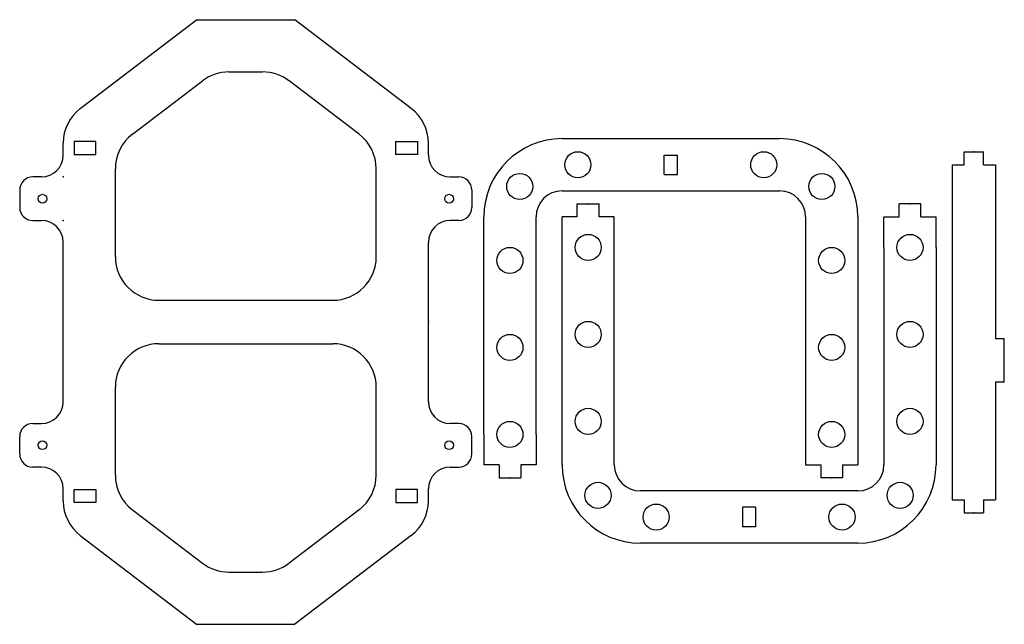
# Model space of a CAD drawing. Header units: millimetres. Extents: x -51 to 175, y -58 to 81.
import ezdxf

# ---------------------------------------------------------------- set-up
doc = ezdxf.new("R2010")
doc.units = ezdxf.units.MM
doc.header["$PDSIZE"] = -1

msp = doc.modelspace()

# ---------------------------------------------------------------- linework, layer by layer
at = {"color": 7, "linetype": 'Continuous'}
for p, q in [((-37.5, 60.36), (-10.74, 80.76)), ((-10.74, 80.76), (11.86, 80.76)), ((38.62, 60.36), (11.86, 80.76)), ((-3.31, 68.76), (4.43, 68.76)), ((-25.5, 54.42), (-9.37, 66.71)), ((26.62, 54.42), (10.5, 66.71)), ((-41.44, 49.61), (-41.44, 52.41)), ((-33.94, 52.76), (-38.94, 52.76)), ((-38.94, 52.76), (-38.94, 49.76)), ((-33.94, 49.76), (-33.94, 52.76)), ((35.06, 52.76), (40.06, 52.76)), ((35.06, 49.76), (35.06, 52.76)), ((40.06, 52.76), (40.06, 49.76)), ((42.56, 49.61), (42.56, 52.41)), ((73.31, 53.41), (123.31, 53.41)), ((165.77, 50.41), (170.24, 50.41)), ((165.77, 47.41), (165.77, 50.41)), ((170.24, 47.41), (170.24, 50.41)), ((-38.94, 49.76), (-33.94, 49.76)), ((40.06, 49.76), (35.06, 49.76)), ((96.81, 49.65), (99.81, 49.65)), ((96.81, 45.17), (96.81, 49.65)), ((99.81, 45.17), (99.81, 49.65)), ((-29.44, 26.26), (-29.44, 46.46)), ((30.56, 26.26), (30.56, 46.46)), ((163.01, 47.41), (163.01, -29.59)), ((163.01, 47.41), (165.77, 47.41)), ((170.24, 47.41), (173.01, 47.41)), ((173.01, 47.41), (173.01, 7.41)), ((-46.44, 44.61), (-48.44, 44.61)), ((47.56, 44.61), (49.56, 44.61)), ((96.81, 45.17), (99.81, 45.17)), ((-51.44, 41.61), (-51.44, 37.61)), ((52.56, 41.61), (52.56, 37.61)), ((73.31, 41.41), (123.31, 41.41)), ((76.8, 35.41), (76.8, 38.41)), ((76.8, 38.41), (81.81, 38.41)), ((81.81, 35.41), (81.81, 38.41)), ((150.8, 35.41), (150.8, 38.41)), ((155.81, 38.41), (150.8, 38.41)), ((155.81, 35.41), (155.81, 38.41)), ((-48.44, 34.61), (-46.44, 34.61)), ((49.56, 34.61), (47.56, 34.61)), ((55.31, -14.59), (55.31, 35.41)), ((67.31, -14.59), (67.31, 35.41)), ((76.8, 35.41), (73.31, 35.41)), ((73.31, 28.41), (73.31, 35.41)), ((85.31, 35.41), (81.81, 35.41)), ((85.31, 28.41), (85.31, 35.41)), ((129.31, 35.41), (129.31, -14.59)), ((141.31, 35.41), (141.31, -14.59)), ((147.31, 35.41), (150.8, 35.41)), ((147.31, 28.41), (147.31, 35.41)), ((155.81, 35.41), (159.31, 35.41)), ((159.31, 28.41), (159.31, 35.41)), ((-41.44, -7.09), (-41.44, 29.61)), ((42.56, -7.09), (42.56, 29.61)), ((73.31, -21.59), (73.31, 28.41)), ((85.31, -21.59), (85.31, 28.41)), ((147.31, 28.41), (147.31, -21.59)), ((159.31, 28.41), (159.31, -21.59)), ((-19.44, 16.26), (20.56, 16.26)), ((175.01, 7.41), (173.01, 7.41)), ((175.01, -2.59), (175.01, 7.41)), ((-19.44, 6.26), (20.56, 6.26)), ((-29.44, -23.95), (-29.44, -3.74)), ((30.56, -23.95), (30.56, -3.74)), ((175.01, -2.59), (173.01, -2.59)), ((173.01, -2.59), (173.01, -29.59)), ((-48.44, -12.09), (-46.44, -12.09)), ((49.56, -12.09), (47.56, -12.09)), ((-51.44, -19.09), (-51.44, -15.09)), ((52.56, -19.09), (52.56, -15.09)), ((55.31, -14.59), (55.31, -21.59)), ((67.31, -14.59), (67.31, -21.59)), ((129.31, -14.59), (129.31, -21.59)), ((141.31, -14.59), (141.31, -21.59)), ((-46.44, -22.09), (-48.44, -22.09)), ((47.56, -22.09), (49.56, -22.09)), ((58.8, -21.59), (55.31, -21.59)), ((58.8, -21.59), (58.8, -24.59)), ((63.81, -21.59), (63.81, -24.59)), ((67.31, -21.59), (63.81, -21.59)), ((129.31, -21.59), (132.8, -21.59)), ((132.8, -21.59), (132.8, -24.59)), ((137.81, -21.59), (137.81, -24.59)), ((137.81, -21.59), (141.31, -21.59)), ((58.8, -24.59), (63.81, -24.59)), ((137.81, -24.59), (132.8, -24.59)), ((-41.44, -29.89), (-41.44, -27.09)), ((42.56, -29.89), (42.56, -27.09)), ((-38.94, -30.24), (-38.94, -27.24)), ((-38.94, -27.24), (-33.94, -27.24)), ((-33.94, -27.24), (-33.94, -30.24)), ((40.06, -27.24), (35.06, -27.24)), ((35.06, -27.24), (35.06, -30.24)), ((40.06, -30.24), (40.06, -27.24)), ((141.31, -27.59), (91.31, -27.59)), ((-33.94, -30.24), (-38.94, -30.24)), ((35.06, -30.24), (40.06, -30.24)), ((117.81, -31.35), (114.81, -31.35)), ((114.81, -31.35), (114.81, -35.83)), ((117.81, -31.35), (117.81, -35.83)), ((163.01, -29.59), (165.77, -29.59)), ((165.77, -29.59), (165.77, -32.59)), ((170.24, -29.59), (173.01, -29.59)), ((170.24, -29.59), (170.24, -32.59)), ((-25.5, -31.9), (-9.37, -44.19)), ((26.62, -31.9), (10.5, -44.19)), ((165.77, -32.59), (170.24, -32.59)), ((117.81, -35.83), (114.81, -35.83)), ((-37.5, -37.84), (-10.74, -58.24)), ((38.62, -37.84), (11.86, -58.24)), ((141.31, -39.59), (91.31, -39.59)), ((-3.31, -46.24), (4.43, -46.24)), ((-10.74, -58.24), (11.86, -58.24))]:
    msp.add_line(p, q, dxfattribs=at)
for centre, radius in [((76.93, 47.41), 3), ((119.68, 47.41), 3), ((63.56, 42.42), 3), ((133.05, 42.42), 3), ((-46.19, 39.61), 1), ((47.31, 39.61), 1), ((79.31, 28.41), 3), ((153.31, 28.41), 3), ((61.31, 25.41), 3), ((135.31, 25.41), 3), ((79.31, 8.41), 3), ((153.31, 8.41), 3), ((61.31, 5.41), 3), ((135.31, 5.41), 3), ((79.31, -11.59), 3), ((153.31, -11.59), 3), ((61.31, -14.59), 3), ((135.31, -14.59), 3), ((-46.19, -17.09), 1), ((47.31, -17.09), 1), ((81.56, -28.6), 3), ((151.05, -28.6), 3), ((94.93, -33.59), 3), ((137.68, -33.59), 3)]:
    msp.add_circle(centre, radius, dxfattribs=at)
for centre, radius, start, end in [((-3.31, 58.76), 10, 90, 127.3179), ((4.43, 58.76), 10, 52.6821, 90), ((-31.44, 52.41), 10, 127.3179, 180), ((32.56, 52.41), 10, 0, 52.6821), ((-19.44, 46.46), 10, 127.3179, 180), ((20.56, 46.46), 10, 0, 52.6821), ((73.31, 35.41), 18, 90, 180), ((123.31, 35.41), 18, 0, 90), ((-46.44, 49.61), 5, 270, 0), ((47.56, 49.61), 5, 180, 270), ((-48.44, 41.61), 3, 90, 180), ((49.56, 41.61), 3, 0, 90), ((73.31, 35.41), 6, 90, 180), ((123.31, 35.41), 6, 0, 90), ((-48.44, 37.61), 3, 180, 270), ((49.56, 37.61), 3, 270, 0), ((-46.44, 29.61), 5, 0, 90), ((47.56, 29.61), 5, 90, 180), ((-19.44, 26.26), 10, 180, 270), ((20.56, 26.26), 10, 270, 0), ((-19.44, -3.74), 10, 90, 180), ((20.56, -3.74), 10, 0, 90), ((-46.44, -7.09), 5, 270, 0), ((47.56, -7.09), 5, 180, 270), ((-48.44, -15.09), 3, 90, 180), ((49.56, -15.09), 3, 0, 90), ((-48.44, -19.09), 3, 180, 270), ((49.56, -19.09), 3, 270, 0), ((-46.44, -27.09), 5, 0, 90), ((47.56, -27.09), 5, 90, 180), ((91.31, -21.59), 18, 180, 270), ((91.31, -21.59), 6, 180, 270), ((141.31, -21.59), 6, 270, 0), ((141.31, -21.59), 18, 270, 0), ((-19.44, -23.95), 10, 180, 232.6821), ((20.56, -23.95), 10, 307.3179, 0), ((-31.44, -29.89), 10, 180, 232.6821), ((32.56, -29.89), 10, 307.3179, 0), ((-3.31, -36.24), 10, 232.6821, 270), ((4.43, -36.24), 10, 270, 307.3179)]:
    msp.add_arc(centre, radius, start, end, dxfattribs=at)
for p in [(168.01, 50.41), (-41.44, 44.61), (79.31, 38.41), (153.31, 38.41), (-41.44, 34.61), (42.56, 11.26), (61.31, -24.59), (135.31, -24.59), (168.01, -32.59)]:
    msp.add_point(p, dxfattribs=at)

doc.saveas('drawing.dxf')
